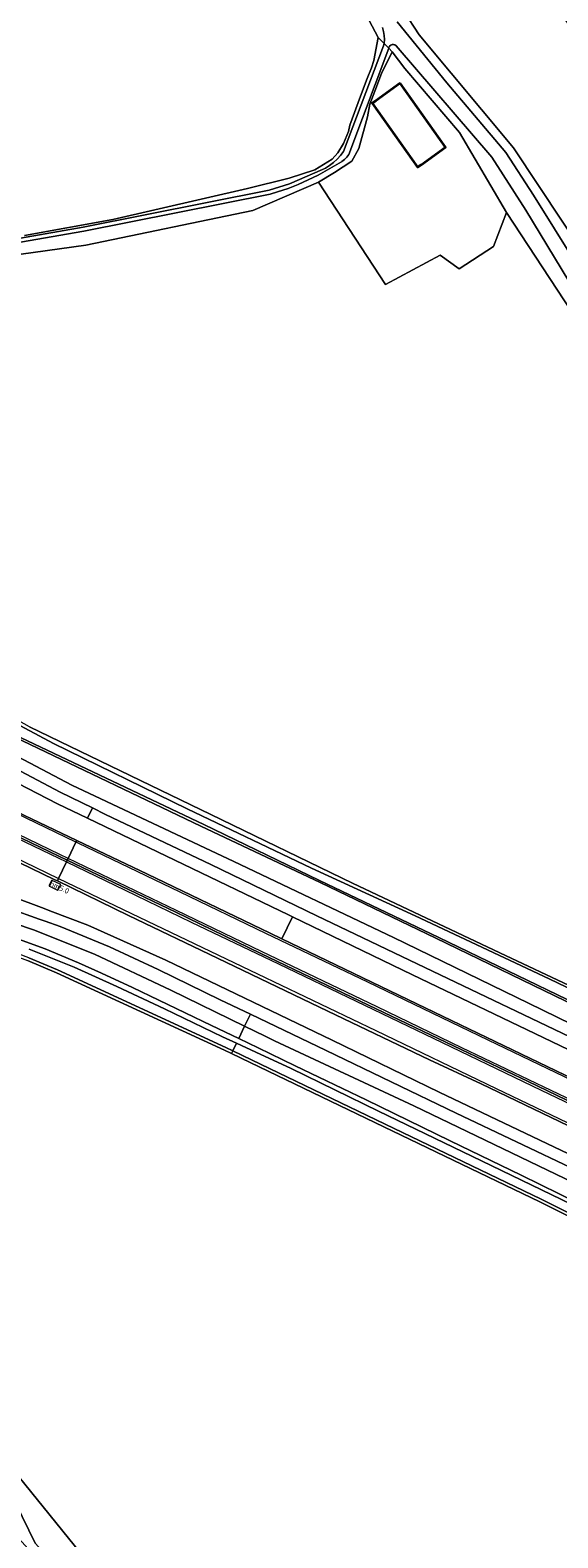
# Model space of a CAD drawing. Header units: metres. Extents: x 178952 to 185583, y 415201 to 419317.
# Tile 90 of 165: x 181627 to 181712, y 417332 to 417574. Entities that reach past the tile are written whole.
import ezdxf
from ezdxf.enums import TextEntityAlignment as Align

# ---------------------------------------------------------------- set-up
doc = ezdxf.new("R2010")
doc.units = ezdxf.units.M
for name, color, linetype, lineweight in [('B-WE-AM-AS_WEG-T18', 1, 'Continuous', 18), ('B-WE-VW-HECTOMETRERING-S', 7, 'Continuous', 25), ('B-XX-GR-BEPLANTING_CULTUUR_BOSPLANTSOEN-GV', 253, 'Continuous', 18), ('B-XX-GR-BOS_GEMENGD-GV', 253, 'Continuous', 13), ('B-XX-GR-BOUWLAND-GV', 253, 'Continuous', 13), ('B-XX-GR-GRAS-GV', 253, 'Continuous', 13), ('B-XX-GR-HOUTOPSTAND_LOOF-GV', 253, 'Continuous', 13), ('B-XX-IE-TERREINAFSCHEIDING_KUNSTMATIG_HEKWERK_RASTER-G', 253, 'IE-TERREINAFSCHEIDING-KUNSTMATIG', 18), ('B-XX-OG-BEBOUWING-GV', 252, 'Continuous', 35), ('B-XX-OG-TERREIN_CULTUURSCHEIDING-GV', 253, 'Continuous', 18), ('B-XX-OG-TERREIN_ERF-GV', 253, 'Continuous', 18), ('B-XX-OG-WATER-GV', 253, 'Continuous', 18), ('B-XX-OG-WATER_SLOOT-GV', 253, 'Continuous', 18), ('B-XX-OG-WEG-GV', 253, 'Continuous', 18), ('B-XX-VH-VERHARDING_ASFALT-GV', 251, 'Continuous', 18), ('B-XX-VW-MARKERING-G', 253, 'Continuous', 18)]:
    doc.layers.add(name, color=color, linetype=linetype, lineweight=lineweight)
doc.styles.add('NLCS-ISO', font='NLCS-ISO.ttf')
doc.styles.add('NLCS-ISO-M500-T18', font='NLCS-ISO.ttf', dxfattribs={"height": 0.9})
doc.linetypes.add('IE-TERREINAFSCHEIDING-KUNSTMATIG', pattern='A,4,[82,NLCS.SHX,S=0.75,R=90,X=0,Y=0],4,-2', length=10)

# ---------------------------------------------------------------- blocks, each defined once
blk = doc.blocks.new('SVW-HECTOMETERPAAL-SO')
at = {"lineweight": 18}
blk.add_lwpolyline([(-0.71, -0.52), (0.71, -0.52, 0.414214), (0.8, -0.44), (0.8, 0.44, 0.414214), (0.71, 0.52), (-0.71, 0.52, 0.414214), (-0.8, 0.44), (-0.8, -0.44, 0.414214)], format="xyb", close=True, dxfattribs=at)
at = {"lineweight": 18, "style": 'NLCS-ISO'}
blk.add_text('hm', height=0.9, dxfattribs=at).set_placement((0, 0), align=Align.MIDDLE_CENTER)

msp = doc.modelspace()

# ---------------------------------------------------------------- linework, layer by layer
at = {"layer": 'B-XX-GR-BEPLANTING_CULTUUR_BOSPLANTSOEN-GV'}
for points in [[(181594.827, 417436.484), (181594.651, 417435.966), (181594.939, 417435.701), (181602.712, 417432.963), (181619.837, 417426.93), (181626.496, 417424.437), (181631.134, 417422.485), (181658.223, 417410.019), (181659.348, 417409.479), (181659.564, 417409.93), (181658.436, 417410.471), (181631.336, 417422.943), (181626.681, 417424.902), (181620.008, 417427.4), (181602.878, 417433.435), (181595.202, 417436.139)], [(181659.564, 417409.93), (181659.348, 417409.479), (181662.368, 417408.029), (181683.889, 417397.697), (181709.002, 417385.607), (181735.888, 417372.225), (181737.75, 417371.105), (181737.967, 417371.558), (181736.128, 417372.664), (181709.222, 417386.056), (181684.105, 417398.147), (181662.584, 417408.48)]]:
    msp.add_lwpolyline(points, close=True, dxfattribs=at)
at = {"layer": 'B-XX-GR-BOS_GEMENGD-GV'}
msp.add_lwpolyline([(181626.029, 417541.113), (181640.243, 417543.734), (181661.898, 417548.702), (181668.614, 417550.356), (181672.762, 417551.716), (181675.551, 417553.421), (181676.461, 417554.449), (181677.397, 417555.951), (181678.202, 417557.895), (181678.422, 417558.895), (181680.112, 417563.536), (181681.211, 417566.425), (181681.913, 417568.121), (181682.251, 417569.289), (181682.974, 417573.01), (181680.054, 417578.482)], dxfattribs=at)
at = {"layer": 'B-XX-GR-BOUWLAND-GV'}
for points in [[(181735.888, 417372.225), (181709.002, 417385.607), (181683.889, 417397.697), (181662.368, 417408.029), (181659.348, 417409.479), (181658.223, 417410.019), (181631.134, 417422.485), (181626.496, 417424.437)], [(181624.036, 417342.727), (181660.284, 417297.88)]]:
    msp.add_lwpolyline(points, dxfattribs=at)
at = {"layer": 'B-XX-GR-GRAS-GV'}
for points in [[(181722.212, 417516.559), (181703.628, 417544.857), (181701.557, 417539.352), (181695.994, 417535.797), (181692.937, 417537.98), (181684.128, 417533.223), (181673.37, 417549.718), (181662.77, 417545.167), (181635.87, 417539.582), (181604.205, 417535.166)], [(181626.831, 417462.089), (181656.004, 417447.949), (181678.845, 417436.907), (181702.556, 417425.701), (181726.733, 417414.317)]]:
    msp.add_lwpolyline(points, dxfattribs=at)
msp.add_lwpolyline([(181794.27, 417337.576), (181788.805, 417344.673), (181776.412, 417350.223), (181789.004, 417342.462), (181660.284, 417297.88), (181624.036, 417342.727), (181617.533, 417352.351), (181613.047, 417361.772), (181615.893, 417355.051), (181624.613, 417337.075), (181627.716, 417330.679), (181678.273, 417274.602), (181731.59, 417290.676), (181723.034, 417315.937), (181785.713, 417337.127), (181789.323, 417337.792)], close=True, dxfattribs=at)
at = {"layer": 'B-XX-GR-HOUTOPSTAND_LOOF-GV'}
msp.add_lwpolyline([(181736.282, 417544.913), (181694.161, 417601.216), (181689.821, 417615.609), (181691.43, 417617.656), (181691.187, 417618.021), (181675.583, 417617.483), (181675.768, 417617.417), (181678.187, 417614.89), (181679.916, 417612.454), (181683.033, 417596.218), (181684.636, 417582.763), (181685.338, 417580.656), (181687.015, 417577.273), (181689.559, 417573.41), (181704.775, 417555.268), (181724.549, 417525.428)], dxfattribs=at)
at = {"layer": 'B-XX-IE-TERREINAFSCHEIDING_KUNSTMATIG_HEKWERK_RASTER-G', "ltscale": 0.2, "flags": 128}
msp.add_lwpolyline([(181742.644, 417406.875), (181739.268, 417408.317), (181736.704, 417409.568), (181731.309, 417412.199), (181726.733, 417414.317), (181702.556, 417425.701), (181678.845, 417436.907), (181656.004, 417447.949), (181626.831, 417462.089), (181610.642, 417471.134), (181600.726, 417476.281), (181582.063, 417485.601), (181563.274, 417494.867), (181559.472, 417497.121)], dxfattribs=at)
at = {"layer": 'B-XX-OG-BEBOUWING-GV'}
msp.add_lwpolyline([(181686.527, 417565.63), (181682.567, 417562.823), (181682.018, 417562.434), (181689.321, 417552.132), (181689.87, 417552.521), (181693.83, 417555.328)], close=True, dxfattribs=at)
at = {"layer": 'B-XX-OG-TERREIN_CULTUURSCHEIDING-GV'}
msp.add_lwpolyline([(181677.775, 417273.273), (181679.096, 417273.689), (181678.273, 417274.602), (181627.716, 417330.679), (181624.613, 417337.075), (181621.44, 417335.432), (181658.791, 417294.219), (181676.936, 417274.199)], close=True, dxfattribs=at)
at = {"layer": 'B-XX-OG-TERREIN_ERF-GV'}
for points in [[(181696.035, 417557.717), (181687.234, 417568.025), (181685.206, 417570.702), (181683.51, 417567.188), (181682.446, 417564.382), (181681.593, 417562.264), (181681.257, 417560.223), (181679.834, 417555.144), (181678.695, 417553.095), (181675.914, 417551.291), (181673.37, 417549.718), (181684.128, 417533.223), (181692.937, 417537.98), (181695.994, 417535.797), (181701.557, 417539.352), (181703.628, 417544.857)], [(181682.018, 417562.434), (181682.567, 417562.823), (181686.527, 417565.63), (181693.83, 417555.328), (181689.87, 417552.521), (181689.321, 417552.132)]]:
    msp.add_lwpolyline(points, close=True, dxfattribs=at)
at = {"layer": 'B-XX-OG-WATER-GV', "flags": 128}
msp.add_lwpolyline([(181605.208, 417536.563), (181635.566, 417541.812), (181665.542, 417547.778), (181666.767, 417548.142), (181668.443, 417548.711), (181670.091, 417549.356), (181671.709, 417550.075), (181673.292, 417550.866), (181677.037, 417552.99), (181677.09, 417553.022), (181677.533, 417553.348), (181677.925, 417553.735), (181678.256, 417554.175), (181684.666, 417571.26), (181683.903, 417572.049), (181683.826, 417571.643), (181677.383, 417554.671), (181676.913, 417554.02), (181676.38, 417553.42), (181675.79, 417552.876), (181675.149, 417552.393), (181674.463, 417551.976), (181673.977, 417551.734), (181668.668, 417549.463), (181665.407, 417548.428), (181635.433, 417542.463), (181605.128, 417537.191)], dxfattribs=at)
at = {"layer": 'B-XX-OG-WATER_SLOOT-GV'}
for points in [[(181680.054, 417578.482), (181682.974, 417573.01), (181683.903, 417572.049), (181683.958, 417572.693), (181683.933, 417573.339), (181683.828, 417573.976), (181683.645, 417574.596)], [(181724.549, 417525.428), (181704.775, 417555.268), (181689.559, 417573.41), (181687.015, 417577.273)], [(181683.645, 417574.596), (181683.828, 417573.976), (181683.933, 417573.339), (181683.958, 417572.693), (181683.903, 417572.049), (181684.666, 417571.26), (181684.689, 417571.32), (181684.705, 417571.386), (181684.811, 417571.595), (181684.98, 417571.757), (181685.194, 417571.854), (181685.427, 417571.873), (181685.654, 417571.813), (181685.848, 417571.681), (181701.264, 417553.724), (181706.747, 417545.196), (181722.888, 417518.566)], [(181686.02, 417575.502), (181694.001, 417565.691), (181703.533, 417554.487), (181707.996, 417547.609), (181724.341, 417521.372)], [(181724.341, 417521.372), (181707.996, 417547.609), (181703.533, 417554.487), (181694.001, 417565.691), (181686.02, 417575.502)], [(181605.128, 417537.191), (181635.433, 417542.463), (181665.407, 417548.428), (181668.668, 417549.463), (181673.977, 417551.734), (181674.463, 417551.976), (181675.149, 417552.393), (181675.79, 417552.876), (181676.38, 417553.42), (181676.913, 417554.02), (181677.383, 417554.671), (181683.826, 417571.643), (181683.903, 417572.049), (181682.974, 417573.01), (181682.251, 417569.289), (181681.913, 417568.121), (181681.211, 417566.425), (181680.112, 417563.536), (181678.422, 417558.895), (181678.202, 417557.895), (181677.397, 417555.951), (181676.461, 417554.449), (181675.551, 417553.421), (181672.762, 417551.716), (181668.614, 417550.356), (181661.898, 417548.702), (181640.243, 417543.734), (181626.029, 417541.113)], [(181722.888, 417518.566), (181706.747, 417545.196), (181701.264, 417553.724), (181685.848, 417571.681), (181685.654, 417571.813), (181685.427, 417571.873), (181685.194, 417571.854), (181684.98, 417571.757), (181684.811, 417571.595), (181684.705, 417571.386), (181684.689, 417571.32), (181684.666, 417571.26), (181685.206, 417570.702), (181687.234, 417568.025), (181696.035, 417557.717), (181703.628, 417544.857), (181722.212, 417516.559)], [(181604.205, 417535.166), (181635.87, 417539.582), (181662.77, 417545.167), (181673.37, 417549.718), (181675.914, 417551.291), (181678.695, 417553.095), (181679.834, 417555.144), (181681.257, 417560.223), (181681.593, 417562.264), (181682.446, 417564.382), (181683.51, 417567.188), (181685.206, 417570.702), (181684.666, 417571.26), (181678.256, 417554.175), (181677.925, 417553.735), (181677.533, 417553.348), (181677.09, 417553.022), (181677.037, 417552.99), (181673.292, 417550.866), (181671.709, 417550.075), (181670.091, 417549.356), (181668.443, 417548.711), (181666.767, 417548.142), (181665.542, 417547.778), (181635.566, 417541.812), (181605.208, 417536.563)], [(181714.978, 417417.452), (181692.735, 417428.159), (181673.54, 417437.337), (181654.861, 417446.353), (181625.474, 417460.316), (181608.739, 417469.778), (181580.46, 417484.02), (181565.466, 417491.197), (181556.38, 417494.863), (181554.25, 417496.313), (181555.833, 417498.126), (181554.984, 417498.361), (181553.512, 417497.021), (181549.634, 417497.793), (181530.484, 417505.956), (181519.237, 417511.46), (181499.453, 417521.373), (181484.212, 417529.486), (181484.217, 417529.397), (181465.931, 417538.979), (181447.116, 417549.13)], [(181714.856, 417417.125), (181692.267, 417428.04), (181673.597, 417436.994), (181654.418, 417446.078), (181625.671, 417459.799), (181608.511, 417469.434), (181580.41, 417483.819), (181564.685, 417490.986), (181553.672, 417495.47), (181545.871, 417498.35), (181529.748, 417505.963), (181514.209, 417513.442), (181499.194, 417521.107), (181484.17, 417528.971), (181465.926, 417538.628), (181447.425, 417548.699)], [(181447.425, 417548.699), (181465.926, 417538.628), (181484.17, 417528.971), (181499.194, 417521.107), (181514.209, 417513.442), (181529.748, 417505.963), (181545.871, 417498.35), (181553.672, 417495.47), (181564.685, 417490.986), (181580.41, 417483.819), (181608.511, 417469.434), (181625.671, 417459.799), (181654.418, 417446.078), (181673.597, 417436.994), (181692.267, 417428.04), (181714.856, 417417.125)], [(181451.958, 417542.978), (181473.404, 417531.485), (181500.287, 417516.83), (181520.937, 417506.051), (181541.288, 417497.208), (181566.931, 417486.694), (181591.252, 417475.226), (181602.353, 417469.972), (181613.961, 417463.635), (181620.06, 417459.819), (181633.64, 417452.67), (181659.691, 417440.37), (181685.417, 417428.151), (181707.193, 417417.584), (181730.123, 417406.402)], [(181729.82, 417412.227), (181710.5, 417421.485), (181688.895, 417431.656), (181672.236, 417439.315), (181652.195, 417448.875), (181630.667, 417459.406), (181611.348, 417469.705)], [(181625.474, 417460.316), (181654.861, 417446.353), (181673.54, 417437.337), (181692.735, 417428.159), (181714.978, 417417.452)], [(181623.257, 417428.53), (181629.337, 417426.315), (181634.725, 417424.099), (181638.394, 417422.431), (181643.426, 417420.128), (181656.12, 417414.01), (181660.509, 417411.897), (181661.458, 417413.876), (181649.564, 417419.666), (181637.294, 417425.468), (181627.464, 417429.397), (181618.362, 417432.467)], [(181715.147, 417385.405), (181705.999, 417389.934), (181694.579, 417395.44), (181681.004, 417402.059), (181669.578, 417407.532), (181663.659, 417410.381), (181660.509, 417411.897), (181656.12, 417414.01), (181643.426, 417420.128), (181638.394, 417422.431), (181634.725, 417424.099), (181629.337, 417426.315), (181623.257, 417428.53)], [(181626.681, 417424.902), (181631.336, 417422.943), (181658.436, 417410.471), (181659.564, 417409.93), (181660.141, 417411.131), (181657.898, 417412.16), (181648.559, 417416.688), (181640.897, 417420.297), (181633.997, 417423.391), (181626.761, 417426.309)], [(181626.761, 417426.309), (181633.997, 417423.391), (181640.897, 417420.297), (181648.559, 417416.688), (181657.898, 417412.16), (181660.141, 417411.131), (181663.279, 417409.691), (181668.952, 417407.087), (181683.011, 417400.214), (181699.614, 417392.203), (181715.68, 417384.42)]]:
    msp.add_lwpolyline(points, dxfattribs=at)
for points in [[(181661.458, 417413.876), (181660.509, 417411.897), (181663.659, 417410.381), (181669.578, 417407.532), (181681.004, 417402.059), (181694.579, 417395.44), (181705.999, 417389.934), (181715.147, 417385.405), (181729.075, 417378.666), (181738.948, 417373.599), (181740.212, 417376.232), (181722.97, 417384.605), (181707.316, 417392.103), (181688.725, 417401.099), (181666.251, 417411.543), (181664.742, 417412.277)], [(181660.141, 417411.131), (181659.564, 417409.93), (181662.584, 417408.48), (181684.105, 417398.147), (181709.222, 417386.056), (181736.128, 417372.664), (181737.967, 417371.558), (181738.696, 417373.077), (181715.68, 417384.42), (181699.614, 417392.203), (181683.011, 417400.214), (181668.952, 417407.087), (181663.279, 417409.691)]]:
    msp.add_lwpolyline(points, close=True, dxfattribs=at)
at = {"layer": 'B-XX-OG-WEG-GV'}
for points in [[(181730.123, 417406.402), (181707.193, 417417.584), (181685.417, 417428.151), (181659.691, 417440.37), (181633.64, 417452.67), (181620.06, 417459.819), (181613.961, 417463.635), (181602.353, 417469.972), (181591.252, 417475.226), (181566.931, 417486.694), (181541.288, 417497.208), (181520.937, 417506.051), (181500.287, 417516.83), (181473.404, 417531.485), (181451.958, 417542.978)], [(181458.007, 417537.47), (181468.159, 417532.044), (181498.623, 417516.116), (181524.003, 417503.435), (181536.416, 417497.396), (181547.067, 417492.857), (181556.204, 417488.963), (181569.494, 417483.402), (181582.157, 417477.623), (181599.649, 417469.001), (181609.927, 417463.636), (181624.448, 417455.407), (181631.739, 417451.53), (181636.934, 417449.016), (181639.072, 417447.982), (181656.006, 417439.884), (181673.094, 417431.644), (181692.942, 417422.144), (181713.805, 417412.201)], [(181726.733, 417414.317), (181702.556, 417425.701), (181678.845, 417436.907), (181656.004, 417447.949), (181626.831, 417462.089), (181610.642, 417471.134), (181600.726, 417476.281), (181582.063, 417485.601), (181563.274, 417494.867), (181559.472, 417497.121), (181556.65, 417497.901), (181555.92, 417496.888), (181556.236, 417496.429), (181556.838, 417495.967), (181558.456, 417495.295), (181567.127, 417491.565), (181588.825, 417481.182), (181611.348, 417469.705), (181630.667, 417459.406), (181652.195, 417448.875), (181672.236, 417439.315), (181688.895, 417431.656), (181710.5, 417421.485), (181729.82, 417412.227)], [(181716.408, 417396.488), (181699.53, 417404.591), (181691.202, 417408.472), (181674.868, 417416.296), (181657.097, 417424.863), (181642.751, 417431.704), (181631.3, 417437.26), (181630.809, 417437.498), (181625.24, 417440.157)], [(181623.868, 417434.791), (181629.165, 417432.806), (181630.106, 417432.454), (181636.208, 417430.168), (181648.754, 417424.529), (181675.564, 417411.653), (181692.769, 417403.297), (181713.605, 417393.333)], [(181618.362, 417432.467), (181627.464, 417429.397), (181637.294, 417425.468), (181649.564, 417419.666), (181661.458, 417413.876), (181662.39, 417415.816), (181657.539, 417418.146), (181647.513, 417423.002), (181639.673, 417426.649), (181631.747, 417429.922), (181629.312, 417430.798), (181628.366, 417431.138), (181623.616, 417432.845)], [(181714.932, 417390.653), (181695.537, 417399.891), (181674.579, 417409.962), (181662.39, 417415.816), (181661.458, 417413.876), (181664.742, 417412.277), (181666.251, 417411.543), (181688.725, 417401.099), (181707.316, 417392.103), (181722.97, 417384.605)]]:
    msp.add_lwpolyline(points, dxfattribs=at)
for points in [[(181636.131, 417447.343), (181631.316, 417449.648), (181623.32, 417453.825), (181613.94, 417459.201), (181609.012, 417461.91), (181603.603, 417464.863), (181602.269, 417462.186), (181601.155, 417459.679), (181606.698, 417457.033), (181619.886, 417450.712), (181624.789, 417448.362), (181628.39, 417446.647), (181634.421, 417443.774), (181645.822, 417438.343), (181665.568, 417428.846), (181667.469, 417427.931), (181669.18, 417431.483), (181668.545, 417431.79), (181650.218, 417440.6)], [(181669.18, 417431.483), (181667.469, 417427.931), (181689.188, 417417.477), (181711.652, 417406.724), (181724.571, 417400.495), (181725.613, 417399.992), (181731.355, 417401.557), (181726.258, 417404.021), (181710.9, 417411.445), (181688.474, 417422.165)]]:
    msp.add_lwpolyline(points, close=True, dxfattribs=at)
at = {"layer": 'B-XX-VH-VERHARDING_ASFALT-GV'}
for points in [[(181623.32, 417453.825), (181631.316, 417449.648), (181636.131, 417447.343), (181636.934, 417449.016), (181631.739, 417451.53), (181624.448, 417455.407)], [(181617.998, 417447.765), (181631.557, 417441.229), (181632.895, 417440.588), (181633.029, 417440.868), (181634.283, 417443.486), (181634.421, 417443.774), (181628.39, 417446.647), (181624.789, 417448.362)], [(181625.24, 417440.157), (181630.809, 417437.498), (181631.3, 417437.26), (181631.495, 417437.666), (181632.763, 417440.314), (181632.895, 417440.588), (181631.557, 417441.229), (181617.998, 417447.765)], [(181713.605, 417393.333), (181692.769, 417403.297), (181675.564, 417411.653), (181648.754, 417424.529), (181636.208, 417430.168), (181630.106, 417432.454), (181629.165, 417432.806), (181623.868, 417434.791)], [(181623.616, 417432.845), (181628.366, 417431.138), (181629.312, 417430.798), (181631.747, 417429.922), (181639.673, 417426.649), (181647.513, 417423.002), (181657.539, 417418.146), (181662.39, 417415.816), (181674.579, 417409.962), (181695.537, 417399.891), (181714.932, 417390.653)]]:
    msp.add_lwpolyline(points, dxfattribs=at)
for points in [[(181636.934, 417449.016), (181636.131, 417447.343), (181650.218, 417440.6), (181668.545, 417431.79), (181669.18, 417431.483), (181688.474, 417422.165), (181710.9, 417411.445), (181726.258, 417404.021), (181727.115, 417405.813), (181713.805, 417412.201), (181692.942, 417422.144), (181673.094, 417431.644), (181656.006, 417439.884), (181639.072, 417447.982)], [(181667.469, 417427.931), (181665.568, 417428.846), (181645.822, 417438.343), (181634.421, 417443.774), (181634.283, 417443.486), (181633.029, 417440.868), (181632.895, 417440.588), (181650.359, 417432.217), (181664.055, 417425.609), (181682.646, 417416.705), (181696.315, 417410.153), (181707.112, 417404.99), (181717.9, 417399.811), (181723.054, 417397.324), (181723.188, 417397.603), (181724.442, 417400.225), (181724.571, 417400.495), (181711.652, 417406.724), (181689.188, 417417.477)], [(181632.895, 417440.588), (181632.763, 417440.314), (181631.495, 417437.666), (181631.3, 417437.26), (181642.751, 417431.704), (181657.097, 417424.863), (181674.868, 417416.296), (181691.202, 417408.472), (181699.53, 417404.591), (181716.408, 417396.488), (181721.089, 417394.241), (181721.488, 417394.05), (181721.667, 417394.424), (181722.924, 417397.053), (181723.054, 417397.324), (181717.9, 417399.811), (181707.112, 417404.99), (181696.315, 417410.153), (181682.646, 417416.705), (181664.055, 417425.609), (181650.359, 417432.217)]]:
    msp.add_lwpolyline(points, close=True, dxfattribs=at)
at = {"layer": 'B-XX-VW-MARKERING-G'}
for points in [[(181871.003, 417329.949), (181854.419, 417337.893), (181840.476, 417344.599), (181821.47, 417353.694), (181814.613, 417356.974), (181807.602, 417360.328), (181791.076, 417368.259), (181774.551, 417376.19), (181758.109, 417384.114), (181741.702, 417391.95), (181724.442, 417400.225), (181719.784, 417402.458), (181700.665, 417411.63), (181681.292, 417420.957), (181664.845, 417428.828), (181651.097, 417435.435), (181634.623, 417443.323), (181634.283, 417443.486), (181618.23, 417451.215), (181601.607, 417459.167)], [(181599.94, 417456.004), (181615.472, 417448.596), (181631.42, 417440.96), (181632.763, 417440.314), (181642.208, 417435.774), (181652.848, 417430.655), (181666.919, 417423.924), (181679.421, 417417.909), (181693.288, 417411.244), (181709.221, 417403.617), (181722.924, 417397.053), (181723.361, 417396.843), (181735.942, 417390.804), (181747.251, 417385.35), (181760.964, 417378.789), (181779.627, 417369.834), (181793.343, 417363.252), (181809.393, 417355.495), (181813.059, 417353.744), (181820.729, 417350.08), (181833.546, 417343.954), (181847.199, 417337.454), (181864.327, 417329.208)], [(181866.202, 417329.016), (181848.031, 417337.715), (181836.776, 417343.106), (181825.971, 417348.331), (181813.362, 417354.373), (181812.349, 417354.859), (181794.942, 417363.17), (181779.893, 417370.395), (181761.26, 417379.368), (181747.418, 417385.991), (181731.307, 417393.685), (181723.188, 417397.603), (181718.034, 417400.09), (181707.246, 417405.269), (181696.449, 417410.433), (181682.78, 417416.985), (181664.189, 417425.888), (181650.494, 417432.496), (181633.029, 417440.868), (181631.692, 417441.508), (181618.132, 417448.044), (181600.272, 417456.59)], [(181598.491, 417453.551), (181608.602, 417448.697), (181627.708, 417439.478), (181631.495, 417437.666), (181647.047, 417430.226), (181663.521, 417422.34), (181682.581, 417413.204), (181701.987, 417403.885), (181718.461, 417395.971), (181721.667, 417394.424), (181735.002, 417387.989), (181754.046, 417378.916), (181767.952, 417372.234), (181781.44, 417365.733), (181795.321, 417359.072), (181800.779, 417356.539), (181811.827, 417351.183), (181819.408, 417347.507), (181836.161, 417339.522), (181852.631, 417331.611), (181866.595, 417324.938)]]:
    msp.add_lwpolyline(points, dxfattribs=at)

# ---------------------------------------------------------------- block references
at = {"layer": 'B-WE-VW-HECTOMETRERING-S', "rotation": 334.8225505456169}
msp.add_blockref('SVW-HECTOMETERPAAL-SO', (181630.892, 417436.577, 10.222), dxfattribs=at)

# ---------------------------------------------------------------- texts
at = {"layer": 'B-WE-AM-AS_WEG-T18', "style": 'NLCS-ISO-M500-T18'}
msp.add_text('5.0', height=0.9, rotation=334.82255, dxfattribs=at).set_placement((181632.388, 417435.883), align=Align.MIDDLE)

doc.saveas('drawing.dxf')
